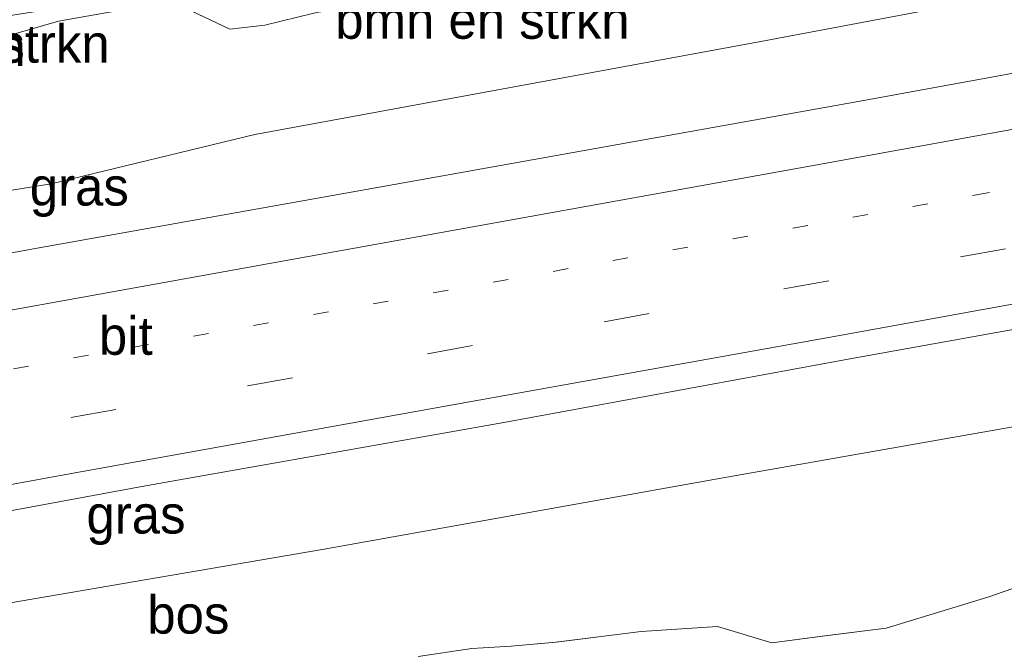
# Model space of a CAD drawing. Header units: millimetres. Extents: x 180000 to 190000, y 466229 to 468626.
# Tile 7 of 202: x 180159 to 180224, y 467686 to 467727. Entities that reach past the tile are written whole.
import ezdxf
from ezdxf.enums import TextEntityAlignment as Align

# ---------------------------------------------------------------- set-up
doc = ezdxf.new("R2010")
doc.units = ezdxf.units.MM
doc.linetypes.add('13strp', pattern=[4, 1, -3])
doc.linetypes.add('39strp', pattern=[12, 3, -9])
for name, color, linetype, lineweight in [('bp-b5-bomenstruiken', 93, 'Continuous', 18), ('bp-b5-bos', 93, 'Continuous', 18), ('bp-b5-grasland', 93, 'Continuous', 18), ('gw-bs-kruinlijn', 93, 'Continuous', 18), ('gw-bs-teenlijn', 93, 'Continuous', 18), ('mk-bs-13streep 0.45', 8, '13strp', 18), ('mk-bs-39streep 0.15', 8, '39strp', 18), ('mk-bs-streep 0.15', 8, 'Continuous', 18), ('vh-b5-verh_soort', 8, 'Continuous', 18)]:
    doc.layers.add(name, color=color, linetype=linetype, lineweight=lineweight)
doc.styles.add('rtw_iso', font='iso-rtw.shx')

# ---------------------------------------------------------------- blocks, each defined once
blk = doc.blocks.new('dtbattr-r')
at = {"style": 'rtw_iso'}
blk.add_attdef('TAG', text='', height=2.5, dxfattribs=at).set_placement((0, 0), align=Align.MIDDLE_CENTER)
blk = doc.blocks.new('d33az_ACAD_1_FMEBLOCK17')
at = {"layer": 'bp-b5-bos'}
blk.add_polyline3d([(-48.01, 18.804, 30.755), (-44.481, 19.328, 30.583), (-41.902, 19.47, 30.621), (-38.953, 19.738, 30.293), (-33.356, 20.433, 31.183), (-28.343, 20.76, 31.419), (-24.788, 19.7, 32.761), (-21.293, 20.148, 33.175), (-17.277, 20.659, 33.363), (-10.61, 22.702, 33.437), (-6.312, 24.179, 33.685)], dxfattribs=at)
blk = doc.blocks.new('d33az_ACAD_1_FMEBLOCK18')
at = {"layer": 'bp-b5-bos'}
for points in [[(17.819, -2.145, 29.967), (19.846, -2.577, 29.869), (22.238, -2.568, 29.955), (24.654, -2.177, 30.037), (26.661, -1.823, 30.069), (29.094, -0.924, 30.187), (29.407, -2.193, 30.081), (28.026, -3.383, 30.039), (25.396, -4.966, 29.939), (23.076, -7.136, 30.165), (21.343, -10.378, 30.383), (20.884, -13.283, 30.469), (20.073, -15.248, 30.539), (18.27, -12.638, 30.535), (17.876, -8.298, 30.071), (17.629, -6.956, 29.987), (14.909, -4.556, 29.927), (13.049, -4.396, 29.911), (8.703, -7.706, 29.885), (8.078, -9.204, 29.923), (7.655, -12.718, 29.899), (8.168, -17.799, 30.039), (8.439, -19.858, 30.133), (7.813, -20.826, 30.119), (4.915, -22.031, 29.947), (4.491, -23.825, 29.843), (3.334, -26.974, 29.891), (-3.758, -27.912, 29.711), (-8.67, -28.574, 29.101), (-10.107, -26.374, 29.135), (-11.157, -24.433, 29.087), (-12.065, -22.615, 29.127), (-13.308, -18.288, 29.081), (-15.893, -14.347, 28.877), (-17.293, -12.808, 28.887), (-20.299, -9.825, 28.805), (-21.382, -7.629, 28.807), (-21.778, -5.367, 28.801), (-21.992, -4.182, 28.817), (-23.256, -0.488, 28.795), (-23.77, 1.939, 28.795), (-26.274, 9.177, 28.675), (-26.965, 11.506, 28.637), (-28.171, 15.7, 28.613), (-29.233, 18.192, 28.613), (-29.407, 18.655, 28.611), (-19.504, 20.714, 28.893), (-19.952, 20.541, 28.893), (-20.264, 20.238, 28.867), (-21.121, 19.371, 28.847), (-21.737, 17.245, 28.873), (-21.489, 13.948, 28.983), (-19.954, 11.663, 29.217), (-17.407, 10.003, 29.245), (-10.885, 6.919, 28.991), (-6.999, 6.089, 29.227), (-4.908, 5.781, 29.217), (-2.98, 5.962, 29.191), (-0.739, 7.244, 29.185), (0.614, 7.846, 29.205), (2.061, 8.671, 29.251), (3.509, 8.974, 29.269), (4.476, 8.355, 29.295), (5.193, 6.906, 29.365), (5.499, 5.344, 29.467), (5.627, 3.315, 29.611), (6.206, -1.794, 29.721), (6.277, -3.992, 29.845), (7.082, -5.459, 29.889), (9.486, -4.189, 29.867), (10.491, -3.236, 29.891), (12.411, -1.107, 29.857), (12.983, 0.719, 29.841), (13.509, 2.738, 29.827), (13.605, 5.378, 29.781), (13.278, 7.589, 29.677), (13.188, 11.381, 29.607), (13.575, 12.886, 29.601), (13.611, 14.372, 29.605), (13.665, 15.655, 29.613), (13.401, 18.996, 29.821), (13.885, 22.42, 29.893), (14.5, 24.79, 29.907), (14.842, 27.854, 29.931), (14.819, 28.142, 29.931), (16.973, 28.574, 29.929), (16.956, 28.349, 29.929), (16.884, 26.518, 29.923), (16.659, 22.584, 29.915), (16.829, 20.294, 29.817), (17.69, 18.576, 29.761), (19.445, 17.969, 29.823), (23.8, 17.092, 30.213), (24.575, 15.759, 30.281), (23.333, 14.706, 30.113), (20.281, 13.553, 30.059), (19.372, 11.58, 30.047), (19.3, 7.51, 30.257), (20.011, 5.814, 30.221), (19.799, 4.275, 30.107), (16.808, 2.073, 30.009), (16.6, -0.631, 30.049)], [(-15.327, -4.112, 29.851), (-16.404, -3.526, 29.885), (-17.842, -3.697, 29.927), (-18.633, -4.361, 29.899), (-18.624, -5.886, 29.913), (-17.803, -6.506, 29.987), (-16.441, -6.386, 29.977), (-15.273, -4.97, 29.891)], [(-7.372, -21.351, 30.703), (-5.981, -22.032, 30.763), (-4.168, -21.333, 30.583), (-1.752, -19.424, 30.617), (-1.011, -17.784, 30.445), (-0.661, -16.677, 30.419), (-0.482, -15.689, 30.397), (-0.502, -14.096, 30.411), (-0.772, -12.897, 30.411), (-1.218, -12.416, 30.411), (-2.059, -12.39, 30.411), (-2.659, -12.663, 30.323), (-2.723, -14.408, 30.419), (-2.122, -16.23, 30.649), (-2.596, -17.472, 31.007), (-3.963, -17.893, 31.385), (-5.606, -18.987, 31.241), (-7.907, -20.179, 30.733)]]:
    blk.add_polyline3d(points, close=True, dxfattribs=at)

msp = doc.modelspace()

# ---------------------------------------------------------------- linework, layer by layer
at = {"layer": 'bp-b5-bomenstruiken'}
for points in [[(180155.979, 467725.259, 31.386), (180161.898, 467726.959, 31.43), (180167.611, 467727.98, 31.278), (180170.644, 467727.634, 30.412), (180173.146, 467726.442, 30.362), (180175.444, 467726.705, 30.336), (180178.663, 467727.494, 30.228), (180184.961, 467728.74, 30.104), (180189.39, 467729.632, 30.112), (180193.381, 467730.675, 30.2), (180197.954, 467731.344, 30.164), (180199.956, 467731.637, 30.386), (180201.986, 467732.417, 30.604), (180205.979, 467734.251, 32.826), (180207.325, 467734.852, 32.894), (180209.114, 467735.034, 32.576), (180213.186, 467735.292, 31.126), (180215.283, 467735.422, 30.576), (180218.499, 467735.559, 30.296), (180221.531, 467736.125, 30.294), (180224.654, 467736.79, 30.266)], [(180226.157, 467729.073, 28.633), (180208.012, 467725.63, 28.615), (180174.796, 467719.524, 28.523), (180161.414, 467716.29, 28.493), (180149.029, 467714.29, 28.435), (180135.323, 467711.825, 28.345), (180123.955, 467709.806, 28.339), (180109.981, 467707.097, 28.153), (180101.697, 467705.46, 28.201), (180093.988, 467704.201, 28.159)]]:
    msp.add_polyline3d(points, dxfattribs=at)
for points in [[(180175.444, 467726.705, 30.336), (180173.146, 467726.442, 30.362), (180170.644, 467727.634, 30.412), (180171.605, 467728.353, 30.303), (180172.994, 467729.544, 30.277), (180187.162, 467732.284, 30.049), (180200.454, 467734.844, 30.285), (180200.15, 467733.571, 30.28), (180199.956, 467731.637, 30.386), (180197.954, 467731.344, 30.164), (180193.381, 467730.675, 30.2), (180189.39, 467729.632, 30.112), (180184.961, 467728.74, 30.104), (180178.663, 467727.494, 30.228)], [(180155.979, 467725.259, 31.386), (180154.159, 467724.796, 31.076), (180151.997, 467724.831, 30.896), (180150.774, 467725.086, 31.008), (180149.069, 467724.666, 30.962), (180149.218, 467726.014, 30.701), (180150.791, 467726.236, 31.277), (180157.226, 467727.106, 31.543), (180168.695, 467728.935, 31.125), (180167.611, 467727.98, 31.278), (180161.898, 467726.959, 31.43)]]:
    msp.add_polyline3d(points, close=True, dxfattribs=at)
at = {"layer": 'bp-b5-bos'}
for points in [[(180128.227, 467683.396, 28.185), (180153.608, 467687.884, 28.279), (180179.348, 467692.292, 28.405), (180205.772, 467697.019, 28.489), (180231.292, 467701.506, 28.561)], [(180227.2, 467690.625, 33.685), (180222.903, 467689.148, 33.437), (180216.235, 467687.105, 33.363), (180212.22, 467686.595, 33.175), (180208.724, 467686.146, 32.761), (180205.169, 467687.206, 31.419), (180200.157, 467686.88, 31.183), (180194.56, 467686.184, 30.293), (180191.611, 467685.916, 30.621), (180189.032, 467685.775, 30.583), (180185.502, 467685.251, 30.755)]]:
    msp.add_polyline3d(points, dxfattribs=at)
at = {"layer": 'bp-b5-grasland'}
for points in [[(180002.23, 467685.552, 27.869), (180010.237, 467687.382, 27.815), (180012.712, 467687.644, 27.857), (180015.997, 467687.875, 27.915), (180017.598, 467687.987, 27.923), (180020.449, 467688.869, 27.909), (180022.88, 467689.638, 27.887), (180031.628, 467691.633, 27.803), (180046.619, 467694.835, 27.853), (180058.67, 467697.525, 27.989), (180067.676, 467699.255, 28.001), (180074.67, 467700.276, 28.069), (180080.316, 467701.671, 28.119), (180085.599, 467702.693, 28.133), (180093.988, 467704.201, 28.159), (180101.697, 467705.46, 28.201), (180109.981, 467707.097, 28.153), (180123.955, 467709.806, 28.339), (180135.323, 467711.825, 28.345), (180149.029, 467714.29, 28.435), (180161.414, 467716.29, 28.493), (180174.796, 467719.524, 28.523), (180208.012, 467725.63, 28.615), (180226.157, 467729.073, 28.633)], [(180243.665, 467727.025, 28.955), (180214.39, 467721.701, 28.851), (180186.155, 467716.637, 28.721), (180160.489, 467712.057, 28.595), (180135.04, 467707.419, 28.485), (180103.009, 467701.627, 28.343), (180069.113, 467695.557, 28.211), (180061.049, 467693.887, 28.167), (180048.297, 467691.023, 28.135), (180023.449, 467685.516, 28.037)], [(180097.08, 467683.681, 28.646), (180121.179, 467687.985, 28.778), (180144.399, 467692.17, 28.846), (180167.38, 467696.41, 28.942), (180191.127, 467700.611, 29.052), (180213.977, 467704.806, 29.14), (180237.489, 467709.039, 29.212)], [(180231.292, 467701.506, 28.561), (180205.772, 467697.019, 28.489), (180179.348, 467692.292, 28.405), (180153.608, 467687.884, 28.279), (180128.227, 467683.396, 28.185)]]:
    msp.add_polyline3d(points, dxfattribs=at)
at = {"layer": 'gw-bs-kruinlijn'}
for points in [[(180224.654, 467736.79, 30.266), (180221.531, 467736.125, 30.294), (180218.499, 467735.559, 30.296), (180215.283, 467735.422, 30.576), (180213.186, 467735.292, 31.126), (180209.114, 467735.034, 32.576), (180207.325, 467734.852, 32.894), (180205.979, 467734.251, 32.826), (180201.986, 467732.417, 30.604), (180199.956, 467731.637, 30.386), (180197.954, 467731.344, 30.164), (180193.381, 467730.675, 30.2), (180189.39, 467729.632, 30.112), (180184.961, 467728.74, 30.104), (180178.663, 467727.494, 30.228), (180175.444, 467726.705, 30.336), (180173.146, 467726.442, 30.362), (180170.644, 467727.634, 30.412), (180167.611, 467727.98, 31.278), (180161.898, 467726.959, 31.43), (180155.979, 467725.259, 31.386)], [(180208.724, 467686.146, 32.761), (180212.22, 467686.595, 33.175), (180216.235, 467687.105, 33.363), (180222.903, 467689.148, 33.437), (180227.2, 467690.625, 33.685), (180232.15, 467691.907, 33.675), (180235.872, 467692.807, 32.929), (180241.254, 467693.837, 32.515), (180247.302, 467694.307, 32.473), (180249.933, 467694.547, 32.425), (180252.545, 467694.624, 32.557)], [(180185.502, 467685.251, 30.755), (180189.032, 467685.775, 30.583), (180191.611, 467685.916, 30.621), (180194.56, 467686.184, 30.293), (180200.157, 467686.88, 31.183), (180205.169, 467687.206, 31.419), (180208.724, 467686.146, 32.761)]]:
    msp.add_polyline3d(points, dxfattribs=at)
at = {"layer": 'gw-bs-teenlijn'}
for points in [[(180318.327, 467747.933, 29.051), (180314.48, 467747.09, 29.033), (180301.41, 467744.152, 29.147), (180284.538, 467740.814, 29.137), (180269.588, 467737.642, 29.021), (180255.452, 467734.7, 28.781), (180242.202, 467732.354, 28.645), (180226.157, 467729.073, 28.633), (180208.012, 467725.63, 28.615), (180174.796, 467719.524, 28.523), (180161.414, 467716.29, 28.493)], [(180093.988, 467704.201, 28.159), (180101.697, 467705.46, 28.201), (180109.981, 467707.097, 28.153), (180123.955, 467709.806, 28.339), (180135.323, 467711.825, 28.345), (180149.029, 467714.29, 28.435), (180161.414, 467716.29, 28.493)], [(180000.605, 467660.412, 27.621), (180007.479, 467661.603, 27.617), (180023.077, 467664.374, 27.557), (180041.408, 467667.471, 27.773), (180065.503, 467671.797, 27.853), (180088.438, 467676.466, 27.971), (180108.288, 467679.993, 28.061), (180128.227, 467683.396, 28.185), (180153.608, 467687.884, 28.279), (180179.348, 467692.292, 28.405), (180205.772, 467697.019, 28.489), (180231.292, 467701.506, 28.561), (180252.806, 467704.703, 28.753), (180257.925, 467706.082, 28.803), (180275.011, 467709.046, 28.943), (180293.621, 467712.695, 29.049), (180309.242, 467715.47, 29.109), (180311.495, 467713.923, 29.055), (180311.499, 467713.325, 28.985), (180310.881, 467711.591, 28.847)]]:
    msp.add_polyline3d(points, dxfattribs=at)
at = {"layer": 'mk-bs-13streep 0.45'}
msp.add_polyline3d([(180000, 467675.578, 28.109), (180013.268, 467677.924, 28.161), (180040.732, 467682.772, 28.261), (180068.351, 467687.806, 28.413), (180092.023, 467692.042, 28.519), (180115.624, 467696.289, 28.653), (180139.267, 467700.565, 28.747), (180166.821, 467705.566, 28.843), (180198.295, 467711.245, 28.969), (180222.027, 467715.536, 29.075), (180245.67, 467719.813, 29.121), (180266.478, 467723.54, 29.219)], dxfattribs=at)
at = {"layer": 'mk-bs-39streep 0.15'}
msp.add_polyline3d([(180322.409, 467729.878, 29.559), (180306.004, 467726.907, 29.471), (180282.609, 467722.669, 29.365), (180259.242, 467718.391, 29.271), (180235.869, 467714.158, 29.163), (180212.473, 467709.921, 29.061), (180189.081, 467705.662, 29.019), (180165.655, 467701.465, 28.885), (180142.304, 467697.236, 28.805), (180118.909, 467692.999, 28.707), (180095.333, 467688.733, 28.599), (180071.818, 467684.523, 28.509), (180048.37, 467680.324, 28.349), (180024.739, 467676.118, 28.247), (180001.22, 467671.93, 28.153), (180000, 467671.704, 28.15)], dxfattribs=at)
at = {"layer": 'mk-bs-streep 0.15'}
for points in [[(180320.406, 467738.739, 29.33), (180302.415, 467734.912, 29.296), (180274.644, 467729.117, 29.216), (180258.139, 467725.969, 29.12), (180234.968, 467721.769, 29.054), (180211.329, 467717.469, 28.946), (180188.243, 467713.306, 28.87), (180164.597, 467709.051, 28.718), (180141.265, 467704.848, 28.66), (180118.767, 467700.755, 28.518), (180094.646, 467696.447, 28.418), (180062.682, 467690.666, 28.278), (180048.573, 467687.514, 28.216), (180025.767, 467682.474, 28.138), (180001.521, 467677.087, 28.062), (180000, 467676.754, 28.057)], [(180000, 467668.01, 28.22), (180021.749, 467671.864, 28.332), (180045.665, 467676.163, 28.4), (180068.911, 467680.329, 28.568), (180092.669, 467684.602, 28.676), (180116.166, 467688.786, 28.754), (180139.292, 467692.979, 28.866), (180162.37, 467697.188, 28.94), (180186.551, 467701.552, 29.058), (180213.062, 467706.314, 29.142), (180236.817, 467710.609, 29.254), (180256.623, 467714.267, 29.322), (180278.706, 467718.223, 29.424), (180295.082, 467721.166, 29.472), (180323.202, 467726.373, 29.616)]]:
    msp.add_polyline3d(points, dxfattribs=at)
at = {"layer": 'vh-b5-verh_soort'}
msp.add_polyline3d([(180237.489, 467709.039, 29.212), (180213.977, 467704.806, 29.14), (180191.127, 467700.611, 29.052), (180167.38, 467696.41, 28.942), (180144.399, 467692.17, 28.846), (180121.179, 467687.985, 28.778), (180097.08, 467683.681, 28.646), (180073.613, 467679.455, 28.542), (180049.691, 467675.202, 28.422), (180026.115, 467670.936, 28.306), (180002.294, 467666.769, 28.232), (180000, 467666.342, 28.21), (180000, 467680.287, 27.932), (180000.695, 467680.438, 27.935), (180023.449, 467685.516, 28.037), (180048.297, 467691.023, 28.135), (180061.049, 467693.887, 28.167), (180069.113, 467695.557, 28.211), (180103.009, 467701.627, 28.343), (180135.04, 467707.419, 28.485), (180160.489, 467712.057, 28.595), (180186.155, 467716.637, 28.721), (180214.39, 467721.701, 28.851), (180243.665, 467727.025, 28.955)], dxfattribs=at)

# ---------------------------------------------------------------- block references
at = {"layer": 'bp-b5-bomenstruiken'}
ref = msp.add_blockref('dtbattr-r', (180180.069, 467725.063, 29.461), dxfattribs=at)
ref.add_attrib('TAG', 'bmn en strkn', dxfattribs={"layer": '0', "height": 2.5, "style": 'rtw_iso'}).set_placement((180180.069, 467725.063, 29.461), align=Align.BOTTOM_LEFT)
ref = msp.add_blockref('dtbattr-r', (180140.428, 467723.266, 29.618), dxfattribs=at)
ref.add_attrib('TAG', 'bmn en strkn', dxfattribs={"layer": '0', "height": 2.5, "style": 'rtw_iso'}).set_placement((180140.428, 467723.266, 29.618), align=Align.BOTTOM_LEFT)
ref = msp.add_blockref('dtbattr-r', (180145.932, 467723.491, 30.222), dxfattribs=at)
ref.add_attrib('TAG', 'bmn en strkn', dxfattribs={"layer": '0', "height": 2.5, "style": 'rtw_iso'}).set_placement((180145.932, 467723.491, 30.222), align=Align.BOTTOM_LEFT)
at = {"layer": 'bp-b5-bos'}
for name, p in [('d33az_ACAD_1_FMEBLOCK18', (180143.675, 467752.677)), ('d33az_ACAD_1_FMEBLOCK17', (180233.512, 467666.446))]:
    msp.add_blockref(name, p, dxfattribs=at)
ref = msp.add_blockref('dtbattr-r', (180167.729, 467685.998, 29.808), dxfattribs=at)
ref.add_attrib('TAG', 'bos', dxfattribs={"layer": '0', "height": 2.5, "style": 'rtw_iso'}).set_placement((180167.729, 467685.998, 29.808), align=Align.BOTTOM_LEFT)
at = {"layer": 'bp-b5-grasland'}
ref = msp.add_blockref('dtbattr-r', (180160.012, 467714.11, 28.404), dxfattribs=at)
ref.add_attrib('TAG', 'gras', dxfattribs={"layer": '0', "height": 2.5, "style": 'rtw_iso'}).set_placement((180160.012, 467714.11, 28.404), align=Align.BOTTOM_LEFT)
ref = msp.add_blockref('dtbattr-r', (180163.737, 467692.57, 28.649), dxfattribs=at)
ref.add_attrib('TAG', 'gras', dxfattribs={"layer": '0', "height": 2.5, "style": 'rtw_iso'}).set_placement((180163.737, 467692.57, 28.649), align=Align.BOTTOM_LEFT)
at = {"layer": 'vh-b5-verh_soort'}
ref = msp.add_blockref('dtbattr-r', (180164.55, 467704.308, 28.874), dxfattribs=at)
ref.add_attrib('TAG', 'bit', dxfattribs={"layer": '0', "height": 2.5, "style": 'rtw_iso'}).set_placement((180164.55, 467704.308, 28.874), align=Align.BOTTOM_LEFT)

doc.saveas('drawing.dxf')
